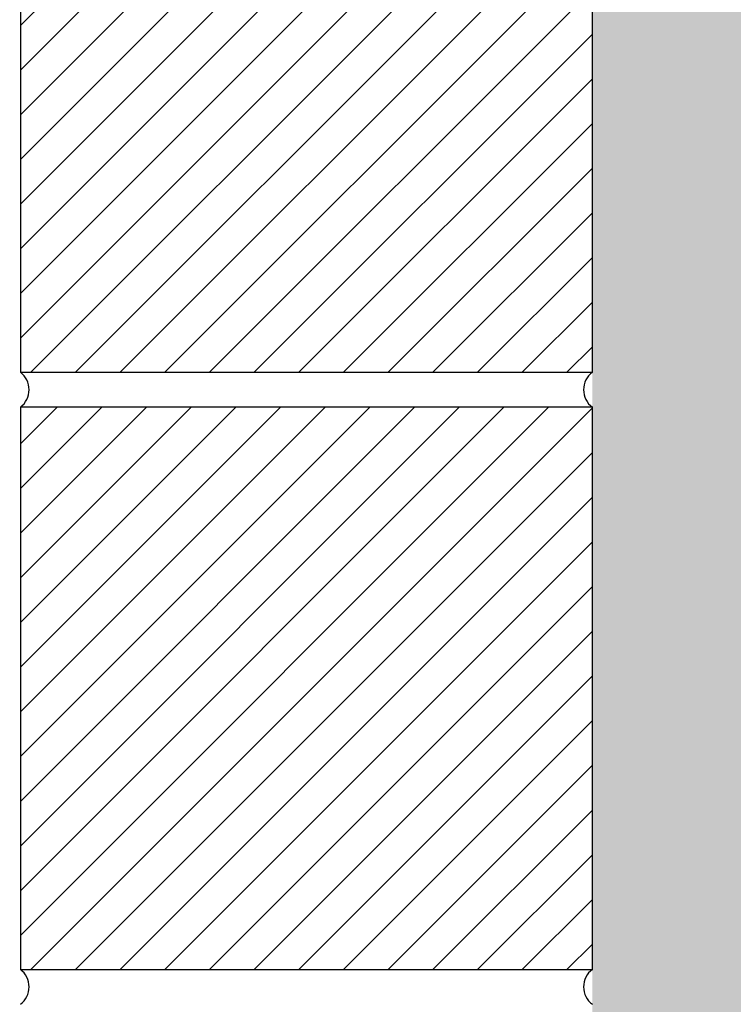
# Model space of a CAD drawing. Header units: millimetres. Extents: x 58700 to 76644, y 967 to 11123.
# Tile 8 of 256: x 61830 to 61973, y 7217 to 7415. Entities that reach past the tile are written whole.
import ezdxf

# ---------------------------------------------------------------- set-up
doc = ezdxf.new("R2010")
doc.units = ezdxf.units.MM
doc.layers.add('Bemaßung', color=7, linetype='Continuous', lineweight=13)
doc.dimstyles.new('DIN', dxfattribs={"dimtxt": 2.5, "dimasz": 2.5, "dimexe": 1.25, "dimexo": 0.625, "dimtad": 1, "dimtih": 1, "dimdec": 4, "dimdsep": 46, "dimlunit": 6, "dimtxsty": 'Standard', "dimcen": 2.5, "dimadec": 0, "dimazin": 0, "dimtfac": 1, "dimtdec": 4, "dimtmove": 0, "dimatfit": 3, "dimfxl": 0, "dimtvp": 1, "dimtolj": 1, "dimtzin": 0, "dimarcsym": 0})

# ---------------------------------------------------------------- blocks, each defined once
blk = doc.blocks.new('_Oblique')
at = {"color": 0, "linetype": 'ByBlock', "lineweight": -2}
blk.add_line((-0.5, -0.5), (0.5, 0.5), dxfattribs=at)
blk = doc.blocks.new('*D26')
at = {"layer": 'Bemaßung', "color": 0, "lineweight": -2, "transparency": 16777216}
for p, q in [((61777.08, 7625.12), (61734.72, 7625.12)), ((61747.22, 7625.12), (61747.22, 7274.8)), ((61777.08, 7274.8), (61734.72, 7274.8))]:
    blk.add_line(p, q, dxfattribs=at)
at = {"layer": 'DEFPOINTS', "color": 0, "transparency": 16777216}
for p in [(62007.08, 7625.12), (61747.22, 7274.8), (62007.08, 7274.8)]:
    blk.add_point(p, dxfattribs=at)
at = {"layer": 'Bemaßung', "color": 0, "lineweight": -2, "transparency": 16777216, "xscale": 25, "yscale": 25, "zscale": 25}
for p, rotation in [((61747.22, 7625.12), 90), ((61747.22, 7274.8), 270)]:
    blk.add_blockref('_Oblique', p, dxfattribs=dict(at, rotation=rotation))
at = {"layer": 'Bemaßung', "color": 0, "transparency": 16777216, "insert": (61711.95, 7449.96), "char_height": 25, "attachment_point": 5, "rotation": 90}
blk.add_mtext('\\A1;350', dxfattribs=at)
blk = doc.blocks.new('*D27')
at = {"layer": 'Bemaßung', "color": 0, "lineweight": -2, "transparency": 16777216}
for p, q in [((61777.08, 8274.8), (61591.79, 8274.8)), ((61604.29, 8274.8), (61604.29, 7274.8)), ((61777.08, 7274.8), (61591.79, 7274.8))]:
    blk.add_line(p, q, dxfattribs=at)
at = {"layer": 'DEFPOINTS', "color": 0, "transparency": 16777216}
for p in [(62007.08, 8274.8), (61604.29, 7274.8), (62007.08, 7274.8)]:
    blk.add_point(p, dxfattribs=at)
at = {"layer": 'Bemaßung', "color": 0, "lineweight": -2, "transparency": 16777216, "xscale": 25, "yscale": 25, "zscale": 25}
for p, rotation in [((61604.29, 8274.8), 90), ((61604.29, 7274.8), 270)]:
    blk.add_blockref('_Oblique', p, dxfattribs=dict(at, rotation=rotation))
at = {"layer": 'Bemaßung', "color": 0, "transparency": 16777216, "insert": (61567.14, 7774.8), "char_height": 25, "attachment_point": 5, "rotation": 90}
blk.add_mtext('\\A1;1,00', dxfattribs=at)

msp = doc.modelspace()

# ---------------------------------------------------------------- hatches: boundary and pattern name
h = msp.add_hatch()
h.set_pattern_fill('AR-SAND', color=256, scale=0.2, style=0)
h.set_pattern_definition([(37.5, (-737.497, -83.741), (-0.3200063, 9.7882647), [0, -7.7216, 0, -8.636, 0, -8.255]), (7.5, (-737.497, -83.74), (8.9904657, 14.336502), [0, -4.1656, 0, -6.9596, 0, -2.667]), (327.5, (-743.745, -83.741), (15.8198474, 0.0287437), [0, -2.54, 0, -9.144, 0, -11.938]), (317.5, (-743.745, -83.74), (15.271129, 4.4585865), [0, -1.27, 0, -5.9944, 0, -6.858])])
h.paths.add_polyline_path([(61944.65956, 7097.51177), (61984.65956, 7097.51177), (61984.65956, 7488.9181), (61979.65932, 7493.91833), (61979.65932, 7612.55771), (62007.08351, 7639.98189), (62007.08351, 7697.40516), (61944.65956, 7697.40516)])
at = {"lineweight": 13}
h = msp.add_hatch(dxfattribs=at)
h.set_pattern_fill('ANSI31', color=0, scale=2, style=0)
h.set_pattern_definition([(45, (51026.5915, 1029.3307), (-4.490128, 4.490128), [])])
h.paths.add_polyline_path([(61944.65956, 7457.40516), (61829.65956, 7457.40516), (61829.65956, 7344.40516), (61944.65956, 7344.40516)])
h = msp.add_hatch(dxfattribs=at)
h.set_pattern_fill('ANSI31', color=0, scale=2, style=0)
h.set_pattern_definition([(45, (51026.5915, 909.3307), (-4.490128, 4.490128), [])])
h.paths.add_polyline_path([(61944.65956, 7337.40516), (61829.65956, 7337.40516), (61829.65956, 7224.40516), (61944.65956, 7224.40516)])

# ---------------------------------------------------------------- linework, layer by layer
at = {"color": 0}
for points in [[(61944.65956, 7457.40516), (61829.65956, 7457.40516), (61829.65956, 7344.40516), (61944.65956, 7344.40516), (61944.65956, 7457.40516)], [(61944.65956, 7337.40516), (61829.65956, 7337.40516), (61829.65956, 7224.40516), (61944.65956, 7224.40516), (61944.65956, 7337.40516)]]:
    msp.add_lwpolyline(points, dxfattribs=at)
for centre, start, end in [((61827.08114, 7340.90516), 306.3787686, 53.6212314), ((61947.23798, 7340.90516), 126.3787686, 233.6212314), ((61827.08114, 7220.90516), 306.3787686, 53.6212314), ((61947.23798, 7220.90516), 126.3787686, 233.6212314)]:
    msp.add_arc(centre, 4.34721, start, end)

# ---------------------------------------------------------------- dimensions: what is measured, and where the dimension line sits
at = {"layer": 'Bemaßung'}
for base, p1, text, picture, middle in [((61604.28623, 7274.80127), (62007.08351, 8274.80257), '1,00', '*D27', (61567.14459, 7774.80192)), ((61747.21945, 7274.80127), (62007.08351, 7625.12095), '350', '*D26', (61711.95157, 7449.96111))]:
    dim = msp.add_linear_dim(base=base, p1=p1, p2=(62007.08351, 7274.80127), angle=90, text=text, dimstyle='DIN', override={"dimscale": 10, "dimexo": 23, "dimgap": 1, "dimblk1": 'Oblique', "dimblk2": 'Oblique', "dimsah": 1, "dimtmove": 2}, dxfattribs=at)
    dim.commit()
    dim.dimension.update_dxf_attribs({"geometry": picture, "text_midpoint": middle, "dimtype": 160})

doc.saveas('drawing.dxf')
